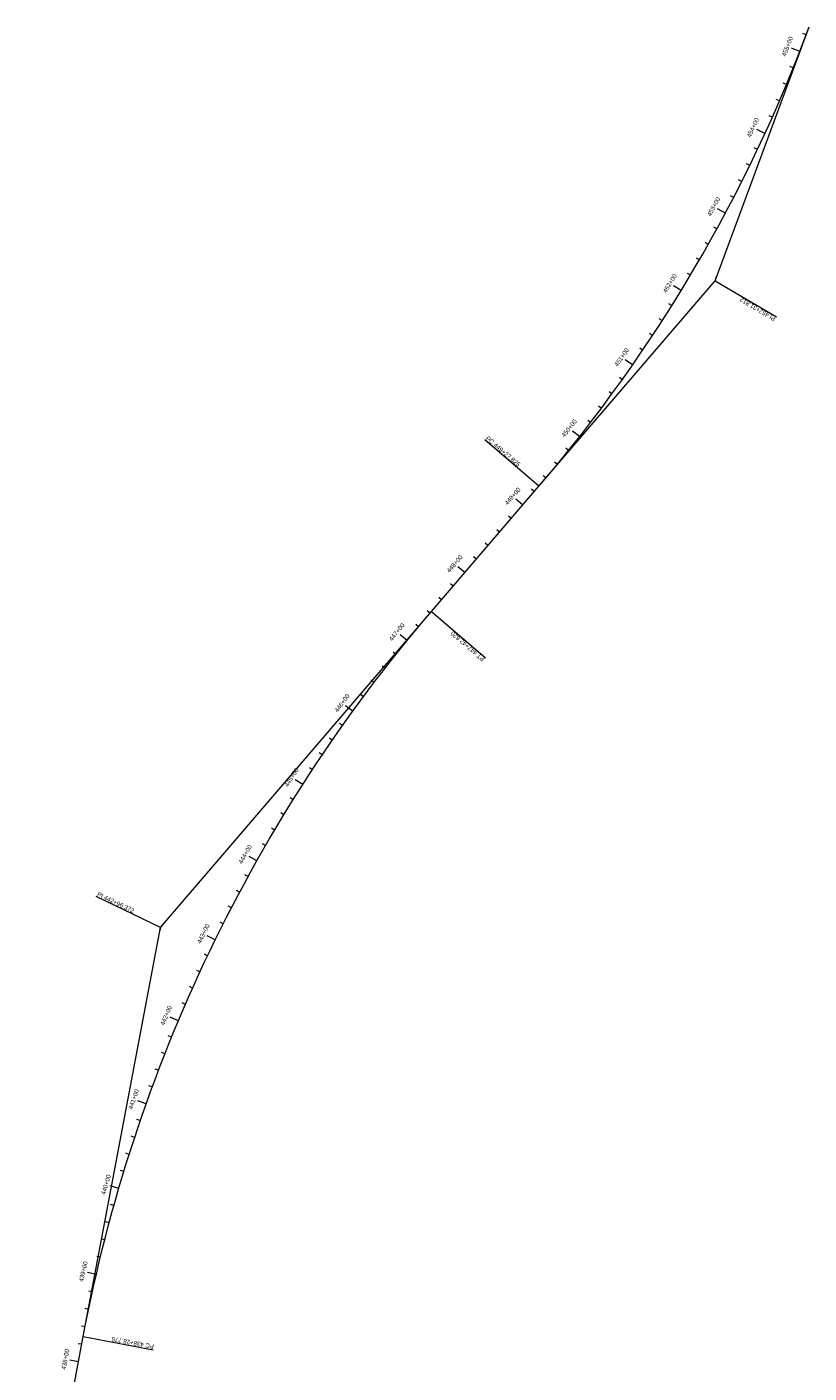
# Model space of a CAD drawing. Header units: feet. Extents: x 187748 to 191086, y 249974 to 259749.
# Tile 2 of 8: x 188532 to 189411, y 250737 to 252248. Entities that reach past the tile are written whole.
import ezdxf
from ezdxf.enums import TextEntityAlignment as Align

# ---------------------------------------------------------------- set-up
doc = ezdxf.new("R2010")
doc.units = ezdxf.units.FT
doc.header["$MEASUREMENT"] = 0
doc.layers.add('E_DTM_RandomShots', color=2, linetype='Continuous', lineweight=70)
doc.styles.add('Style-dot_font5', font='dot_font5.shx')

msp = doc.modelspace()

# ---------------------------------------------------------------- linework, layer by layer
at = {"layer": 'E_DTM_RandomShots', "color": 200, "linetype": 'Continuous', "lineweight": 0}
for p, q in [((189407.208018, 252239.369068), (189403.465159, 252240.780201)), ((189400.042369, 252220.696949), (189390.727488, 252224.334645)), ((189392.657542, 252202.110401), (189388.948985, 252203.609181)), ((189385.054576, 252183.611988), (189381.363902, 252185.154347)), ((189377.234568, 252165.204396), (189373.562266, 252166.789967)), ((189369.198497, 252146.889942), (189365.545115, 252148.518727)), ((189360.94752, 252128.671314), (189351.862559, 252132.850392)), ((189352.482798, 252110.551075), (189348.868724, 252112.265309)), ((189343.80543, 252092.531666), (189340.211802, 252094.28838)), ((189334.916758, 252074.61565), (189331.344004, 252076.414356)), ((189325.817881, 252056.805348), (189322.266551, 252058.646046)), ((189316.510142, 252039.103321), (189307.686595, 252043.809254)), ((189306.994761, 252021.512013), (189303.487742, 252023.435841)), ((189297.273082, 252004.033985), (189293.788951, 252005.998829)), ((189287.346446, 251986.671437), (189283.885691, 251988.677174)), ((189277.216258, 251969.426808), (189273.779307, 251971.473072)), ((189266.883921, 251952.302662), (189258.352305, 251957.519093)), ((189304.853099, 251963.179005), (189301.598155, 251959.383595)), ((189304.853099, 251963.179005), (189306.591014, 251967.867237)), ((189304.853099, 251963.179005), (189373.799144, 251922.602589)), ((189256.35084, 251935.301197), (189252.962962, 251937.427784)), ((189245.618418, 251918.424854), (189242.255809, 251920.591114)), ((189234.688243, 251901.675953), (189231.35139, 251903.881642)), ((189223.561778, 251885.05669), (189220.251109, 251887.301563)), ((189212.240611, 251868.56963), (189204.030406, 251874.278614)), ((189200.726207, 251852.216847), (189197.469188, 251854.538868)), ((189189.020213, 251836.000538), (189185.790782, 251838.36089)), ((189177.124278, 251819.923268), (189173.922862, 251822.321339)), ((189165.040049, 251803.986866), (189161.867015, 251806.422413)), ((189152.769114, 251788.193897), (189144.908763, 251794.37566)), ((189140.313243, 251772.546314), (189137.198436, 251775.055836)), ((189127.674205, 251757.046314), (189124.589122, 251759.592335)), ((189114.853648, 251741.696095), (189111.798716, 251744.278248)), ((188986.394786, 251591.838917), (189106.960887, 251732.425709)), ((189101.867076, 251726.486012), (189098.830699, 251729.090016)), ((189088.8473, 251711.304249), (189081.256419, 251717.814137)), ((189075.827525, 251696.122486), (189072.791209, 251698.72649)), ((189062.80775, 251680.940724), (189059.771434, 251683.544728)), ((189049.788035, 251665.758961), (189046.751658, 251668.362965)), ((189036.76826, 251650.577198), (189033.731913, 251653.181202)), ((189023.748515, 251635.395436), (189016.157634, 251641.905323)), ((189010.72874, 251620.213673), (189007.692393, 251622.817677)), ((188997.708995, 251605.03191), (188994.672648, 251607.635914)), ((188984.690715, 251589.848927), (188981.650462, 251592.448292)), ((188971.780864, 251574.573658), (188968.7111, 251577.138233)), ((188959.046397, 251559.152027), (188951.299235, 251565.475025)), ((188946.489024, 251543.585743), (188943.36146, 251546.079396)), ((188934.110362, 251527.877003), (188930.954509, 251530.334767)), ((188921.912028, 251512.027882), (188918.728282, 251514.449391)), ((188898.062724, 251479.916432), (188889.967082, 251485.786793)), ((188909.89561, 251496.040333), (188906.684397, 251498.425221)), ((188886.414836, 251463.658436), (188883.149974, 251465.96941)), ((188874.953532, 251447.26836), (188871.662455, 251449.541859)), ((188863.680278, 251430.748402), (188860.363444, 251432.984181)), ((188852.596568, 251414.100697), (188849.254405, 251416.29839)), ((188841.703837, 251397.327381), (188833.286143, 251402.725758)), ((188831.00352, 251380.430653), (188827.611979, 251382.55138)), ((188820.496989, 251363.41277), (188817.081431, 251365.494618)), ((188810.185618, 251346.275929), (188806.746501, 251348.318592)), ((188800.070781, 251329.022389), (188796.608531, 251331.025624)), ((188790.153758, 251311.654347), (188781.441508, 251316.56316)), ((188780.435908, 251294.174061), (188776.928782, 251296.097645)), ((188770.918437, 251276.583912), (188767.389567, 251278.467274)), ((188681.995066, 251236.891896), (188609.882457, 251271.529591)), ((188761.602626, 251258.886158), (188758.05247, 251260.729054)), ((188681.995066, 251236.891896), (188681.067042, 251231.978749)), ((188681.995066, 251236.891896), (188685.25001, 251240.687367)), ((188752.48968, 251241.083058), (188748.918681, 251242.885304)), ((188743.580775, 251223.176991), (188734.602397, 251227.58025)), ((188734.877101, 251205.170277), (188731.265849, 251206.890431)), ((188726.379771, 251187.065296), (188722.74911, 251188.744068)), ((188718.089915, 251168.864369), (188714.440303, 251170.501515)), ((188710.008601, 251150.569874), (188706.34051, 251152.165211)), ((188702.136897, 251132.184254), (188692.921687, 251136.067494)), ((188694.475825, 251113.709828), (188690.772227, 251115.220936)), ((188687.026377, 251095.149098), (188683.305751, 251096.617726)), ((188679.789531, 251076.504444), (188676.052378, 251077.93047)), ((188672.766246, 251057.778248), (188669.013026, 251059.161488)), ((188665.957423, 251038.973072), (188656.535472, 251042.323719)), ((188659.363955, 251020.091297), (188655.580104, 251021.388355)), ((188652.986705, 251001.135365), (188649.188281, 251002.389149)), ((188646.82651, 250982.107838), (188643.014003, 250983.318104)), ((188640.884166, 250963.011097), (188637.058078, 250964.177723)), ((188635.160456, 250943.847737), (188625.562518, 250946.654804)), ((188629.656123, 250924.620198), (188625.80437, 250925.699085)), ((188624.37189, 250905.331043), (188620.508052, 250906.365833)), ((188619.308436, 250885.982716), (188615.433032, 250886.973286)), ((188614.466441, 250866.577809), (188610.579966, 250867.524006)), ((188609.84653, 250847.118824), (188600.103938, 250849.373158)), ((188605.449298, 250827.608296), (188601.542208, 250828.465443)), ((188601.275325, 250808.048817), (188597.358699, 250808.861256)), ((188531.977, 250442.674), (188595.206458, 250777.420124)), ((188597.32516, 250788.442921), (188593.399504, 250789.21053)), ((188593.577689, 250768.797169), (188589.647189, 250769.539601)), ((188589.865573, 250749.144703), (188580.039328, 250751.000752))]:
    msp.add_line(p, q, dxfattribs=at)
at = {"layer": 'E_DTM_RandomShots', "color": 7, "linetype": 'Continuous', "lineweight": 0}
for p, q in [((189106.960887, 251732.425709), (189046.233836, 251784.504688)), ((188986.394786, 251591.838917), (189047.121836, 251539.759815)), ((188595.206458, 250777.420124), (188673.816401, 250762.571675))]:
    msp.add_line(p, q, dxfattribs=at)
at = {"layer": 'E_DTM_RandomShots', "color": 200, "linetype": 'Continuous', "lineweight": 0, "flags": 128}
for points in [[(189106.960887, 251732.425709), (189304.853099, 251963.179005), (189410.514231, 252248.212696)], [(188595.206458, 250777.420124), (188681.995066, 251236.891896), (188986.394786, 251591.838917)]]:
    msp.add_lwpolyline(points, dxfattribs=at)
at = {"layer": 'E_DTM_RandomShots', "color": 200, "linetype": 'Continuous', "lineweight": 0}
msp.add_arc((187816.511997, 252839.104463), 1699.998883, 319.383871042, 339.660389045, dxfattribs=at)
at = {"layer": 'E_DTM_RandomShots', "color": 200, "linetype": 'Continuous', "lineweight": 0, "extrusion": (0, 0, -1)}
msp.add_arc((-190314.79917, 250452.610013), 1750.000201, 10.696450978, 40.616135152, dxfattribs=at)

# ---------------------------------------------------------------- texts
at = {"layer": 'E_DTM_RandomShots', "color": 200, "linetype": 'Continuous', "lineweight": 0, "style": 'Style-dot_font5'}
for s, rotation, p in [('455+00', 68.668126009, (189388.471202, 252225.391041)), ('454+00', 65.297786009, (189349.647715, 252134.070606)), ('453+00', 61.927446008, (189305.578196, 252045.202687)), ('452+00', 58.557106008, (189256.276011, 251958.949757)), ('451+00', 55.186766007, (189202.043101, 251875.861988)), ('450+00', 51.816426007, (189142.998179, 251796.072682)), ('449+00', 49.383874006, (189079.378001, 251719.553517)), ('448+00', 49.383874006, (189014.275492, 251643.637379)), ('447+00', 50.779270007, (188949.408641, 251567.167896)), ('446+00', 54.053314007, (188887.98759, 251487.405323)), ('445+00', 57.327359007, (188831.203898, 251404.160572)), ('444+00', 60.601403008, (188779.276316, 251317.865833)), ('443+00', 63.875448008, (188732.374079, 251228.775563)), ('442+00', 67.149492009, (188690.627009, 251137.114063)), ('441+00', 70.423537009, (188654.183749, 251043.209034)), ('440+00', 73.69758101, (188623.164103, 250947.39922)), ('439+00', 76.97162601, (188597.673419, 250849.997425)), ('438+00', 79.30363901, (188577.583483, 250751.49416))]:
    msp.add_text(s, height=5, rotation=rotation, dxfattribs=at).set_placement(p, align=Align.CENTER)
for s, rotation, p in [('PI 452+31.812', 149.52213802, (189373.363047, 251921.863819)), ('PI 442+96.372', 334.343712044, (188610.311846, 251272.500355))]:
    msp.add_text(s, height=5, rotation=rotation, dxfattribs=at).set_placement(p)
at = {"layer": 'E_DTM_RandomShots', "color": 7, "linetype": 'Continuous', "lineweight": 0, "style": 'Style-dot_font5'}
for s, rotation, p in [('PC 449+27.825', 319.383874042, (189046.899974, 251785.380543)), ('PT 447+42.620', 139.383874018, (189046.490672, 251539.097828)), ('PC 438+28.775', 169.303550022, (188674.940181, 250768.499317))]:
    msp.add_text(s, height=5, rotation=rotation, dxfattribs=at).set_placement(p)

doc.saveas('drawing.dxf')
